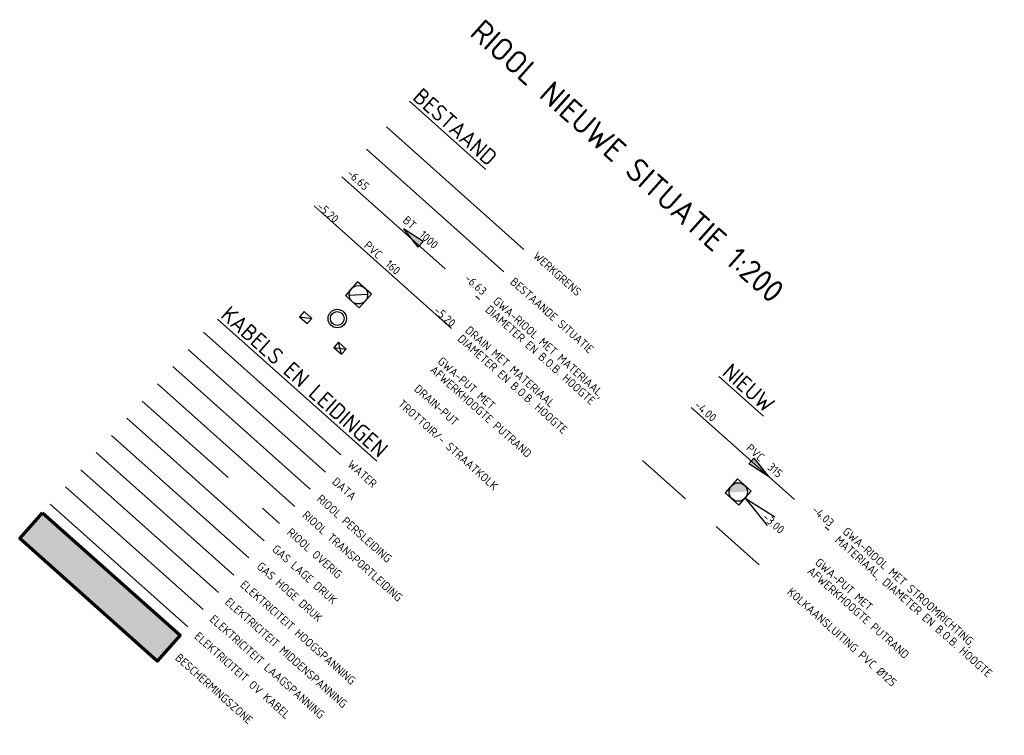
# Model space of a CAD drawing. Header units: metres. Extents: x 113080 to 114329, y 482672 to 483852.
# Tile 53 of 55: x 114286 to 114329, y 482720 to 482751. Entities that reach past the tile are written whole.
import ezdxf
from ezdxf.enums import TextEntityAlignment as Align
from ezdxf.lldxf.tags import DXFTag

# ---------------------------------------------------------------- set-up
doc = ezdxf.new("R2010")
doc.units = ezdxf.units.M
for name, pattern in [('RI-DRAINAGE', [19.2, 6, -1.8, 1.8, -1.8, 2.4, -1.8, 1.8, -1.8]), ('RI-GWA', [18.45, 6, -1.8, 1.75, -1.8, 1.75, -1.8, 1.75, -1.8]), ('RI-HWA_KOLKAANSLUITING', [4.3, 2.5, -1.8]), ('RI-OVERIG', [17, 5, -2, 2, -2, 0, -2, 2, -2])]:
    doc.linetypes.add(name, pattern=pattern)
doc.layers.get('Defpoints').update_dxf_attribs({"color": 11})
for name, color, linetype, lineweight, true_color in [('B-WE-KL-DATA-G', 3, 'KL-DATA-N', 18, 0x00ff00), ('B-WE-KL-ET_HS-G', 1, 'KL-HS-N', 18, 0xff0000), ('B-WE-KL-ET_LS-G', 190, 'KL-LS-N', 18, 0x7f00ff), ('B-WE-KL-ET_LS_OV-G', 190, 'KL-LS-OV-N', 18, 0x7f00ff), ('B-WE-KL-ET_MS-G', 4, 'KL-MS-N', 18, 0x00ffff), ('B-WE-KL-GAS_HD-G', 30, 'KL-GAS-HD-N', 18, 0xff7f00), ('B-WE-KL-GAS_LD-G', 2, 'KL-GAS-LD-N', 18, 0xffff00), ('B-WE-KL-WATER-G', 5, 'KL-WATER-N', 18, 0x0000ff), ('B-WE-OG-INFO_EIS VOORZORGSMAATREGEL-GV', 7, 'Continuous', 70, 0xfa194b), ('B-WE-RI-OVERIG-G', 1, 'RI-OVERIG', 18, 0xff0000), ('B-WE-RI-PERSLEIDING-G', 6, 'RI-PERS', 18, 0xff00ff), ('B-WE-RI-TRANSPORTLEIDING-G', 1, 'RI-TRANSPORTLEIDING', 18, 0xff0000), ('N-WE-RI-GWA_PUTNUMMER-S', 30, 'Continuous', 25, 0xff7f00), ('N-WE-RI-GWA_RIOOLPUT_INSPECTIEPUT-S', 30, 'Continuous', 25, 0xff7f00), ('N-WE-RI-GWA_STROOMRICHTING-S', 30, 'Continuous', 25, 0xff7f00), ('N-WE-RI-GWA_TRANSPORTLEIDING-G', 30, 'RI-GWA', 35, 0xff7f00), ('N-WE-RI-HWA_KOLKAANSLUITING-G', 150, 'RI-HWA_KOLKAANSLUITING', 25, 0x007fff)]:
    doc.layers.add(name, color=color, linetype=linetype, lineweight=lineweight, true_color=true_color)
doc.layers.add('B-WE-OG-INFO_EIS VOORZORGSMAATREGEL-V', color=7, linetype='Continuous', lineweight=18, true_color=0xfa194b, transparency=0.8)
for name, color, linetype, lineweight in [('B-WE-RI-DRAINAGE_DRAIN-G', 252, 'RI-DRAINAGE', 18), ('B-WE-RI-DRAINAGE_PUT-S', 252, 'Continuous', 25), ('B-WE-RI-GWA_RIOOLPUT_INSPECTIEPUT-S', 252, 'Continuous', 25), ('B-WE-RI-GWA_STROOMRICHTING-S', 252, 'Continuous', 25), ('B-WE-RI-GWA_TRANSPORTLEIDING-G', 252, 'RI-GWA', 18), ('B-WE-RI-HWA_KOLK-S', 252, 'Continuous', 25), ('B-WE-RI-OFG_DRAINAGE_STROOMRICHTING-S', 252, 'Continuous', 25), ('B-WE-VH-KANTOPSLUITING_VOORKANTBAND-G', 252, 'Continuous', 18), ('X-XX-AL-TEKENBLAD-T18', 10, 'Continuous', 18), ('X-XX-AL-TEKENBLAD-T35', 7, 'Continuous', 35), ('X-XX-AL-WERKGRENS-G', 7, 'XX-WERKGRENS', 25), ('X-XX-AL-WIPEOUT_IN_BLOCK-A', 193, 'Continuous', 25)]:
    doc.layers.add(name, color=color, linetype=linetype, lineweight=lineweight)
doc.styles.add('NLCS-ISO', font='NLCS-ISO.ttf')
doc.styles.add('NLCS-ISO-M200-T18', font='NLCS-ISO.ttf', dxfattribs={"height": 0.36})
doc.styles.add('NLCS-ISO-M200-T35', font='NLCS-ISO.ttf', dxfattribs={"height": 0.7})
doc.styles.get("Standard").update_dxf_attribs({"font": 'NLCS-ISO.ttf'})
tags = doc.linetypes.add('KL-DATA-N', pattern='A,4,-1,[101,NLCS.SHX,S=0.5,R=0,X=0,Y=0],-1,4,-1,["D",Standard,S=1,R=0,X=-0.25,Y=-0.5],-1.5', length=12.5).pattern_tags.tags
tags[18] = DXFTag(74, 10)
tags = doc.linetypes.add('KL-GAS-HD-N', pattern='A,4,-1,[69,NLCS.SHX,S=0.5,R=0,X=0,Y=0],-1,4,-1,["H",Standard,S=1,R=0,X=0,Y=-0.5],-2', length=13).pattern_tags.tags
tags[18] = DXFTag(74, 10)
tags = doc.linetypes.add('KL-GAS-LD-N', pattern='A,4,-1,[69,NLCS.SHX,S=0.5,R=0,X=0,Y=0],-1,4,-1,["L",Standard,S=1,R=0,X=0.25,Y=-0.5],-2', length=13).pattern_tags.tags
tags[18] = DXFTag(74, 10)
tags = doc.linetypes.add('KL-HS-N', pattern='A,4,-1,[103,NLCS.SHX,S=0.75,R=0,X=0,Y=0],-1,4,-1,["H",Standard,S=1,R=0,X=0,Y=-0.5],-2', length=13).pattern_tags.tags
tags[18] = DXFTag(74, 10)
tags = doc.linetypes.add('KL-LS-N', pattern='A,4,-1,[103,NLCS.SHX,S=0.75,R=0,X=0,Y=0],-1,4,-1,["L",Standard,S=1,R=0,X=0,Y=-0.5],-2', length=13).pattern_tags.tags
tags[18] = DXFTag(74, 10)
tags = doc.linetypes.add('KL-LS-OV-N', pattern='A,4,-1,[103,NLCS.SHX,S=0.75,R=0,X=0,Y=0],-1,4,-1.5,["0V",Standard,S=1,R=0,X=0,Y=-0.5],-3', length=14.5).pattern_tags.tags
tags[18] = DXFTag(74, 10)
tags = doc.linetypes.add('KL-MS-N', pattern='A,4,-1,[103,NLCS.SHX,S=0.75,R=0,X=0,Y=0],-1,4,-1,["M",Standard,S=1,R=0,X=0,Y=-0.5],-2', length=13).pattern_tags.tags
tags[18] = DXFTag(74, 10)
doc.linetypes.add('KL-WATER-N', pattern='A,7,-0.5,[168,NLCS.SHX,S=0.75,R=0,X=0.75,Y=0],-2', length=9.5)
tags = doc.linetypes.add('RI-PERS', pattern='A,7,-2,["P",Standard,S=1.8,R=0,X=-0.5,Y=-0.9],-2,7,-2,[102,NLCS.SHX,S=1,R=180,X=0,Y=0],-2', length=22).pattern_tags.tags
tags[6] = DXFTag(74, 10)
tags = doc.linetypes.add('RI-TRANSPORTLEIDING', pattern='A,7,-2,["T",Standard,S=1.8,R=0,X=-0.5,Y=-0.9],-2,7,-2,[102,NLCS.SHX,S=1,R=180,X=0,Y=0],-2', length=22).pattern_tags.tags
tags[6] = DXFTag(74, 10)
doc.linetypes.add('XX-WERKGRENS', pattern='A,0,[137,NLCS.SHX,S=0.5,R=0,X=0,Y=0],-30', length=30)

# ---------------------------------------------------------------- blocks, each defined once
blk = doc.blocks.new('*U175')
for q in [(9.5, 1.25), (9.5, -1.25)]:
    blk.add_line((2, 0), q)
at = {"ltscale": 0.1, "style": 'NLCS-ISO'}
blk.add_attdef('PUTNR', text='', height=1.8, dxfattribs=at).set_placement((-787.02, 16.72), align=Align.MIDDLE_CENTER)
blk.add_attdef('PUTHGT', text='', height=1.8, rotation=360, dxfattribs=at).set_placement((7.65, 0.03), align=Align.MIDDLE_LEFT)
blk = doc.blocks.new('*U53')
at = {"ltscale": 0.1}
blk.add_hatch(color=256, dxfattribs=at).paths.add_polyline_path([(2.5, 0), (-2.5, -0.83), (-2.5, 0.83)])
at = {"ltscale": 0.1, "flags": 128}
blk.add_lwpolyline([(2.5, 0), (-2.5, -0.83), (-2.5, 0.83)], close=True, dxfattribs=at)
at = {"ltscale": 0.1, "style": 'NLCS-ISO'}
for tag, p in [('BOBL', (-14.49, 0)), ('MAT', (-1, 0.5))]:
    blk.add_attdef(tag, text='', height=1.8, dxfattribs=at).set_placement(p, align=Align.BOTTOM_RIGHT)
for tag, p in [('DIA', (1, 0.5)), ('BOBR', (14.39, 0))]:
    blk.add_attdef(tag, text='', height=1.8, dxfattribs=at).set_placement(p, align=Align.BOTTOM_LEFT)
blk.add_attdef('JVA', text='', height=1.8, dxfattribs=at).set_placement((0, -1), align=Align.TOP_CENTER)
blk = doc.blocks.new('N-SRI-PUT_GWA-SO')
blk.add_hatch(color=256).paths.add_polyline_path([(1.41, 1.41, 0.664858), (-2, 0.02), (-2, -0.02, 0.196534), (-1.41, -1.41)])
at = {"lineweight": -3, "flags": 128}
blk.add_lwpolyline([(2, -2), (2, 2), (-2, 2), (-2, -2)], close=True, dxfattribs=at)
at = {"lineweight": -3}
blk.add_circle((0, 0), 2, dxfattribs=at)
blk = doc.blocks.new('B-SRI-PUT_GWA-SO')
blk.add_line((-1.41, -1.41), (1.41, 1.41))
at = {"lineweight": -3, "flags": 128}
blk.add_lwpolyline([(2, -2), (2, 2), (-2, 2), (-2, -2)], close=True, dxfattribs=at)
at = {"lineweight": -3}
blk.add_circle((0, 0), 2, dxfattribs=at)
blk = doc.blocks.new('*U52')
at = {"ltscale": 0.1, "style": 'NLCS-ISO'}
blk.add_attdef('JVA', text='', height=1.8, dxfattribs=at).set_placement((0, -1), align=Align.TOP_CENTER)
for points in [[(-13.27, 2.62), (-18.87, 2.62), (-18.87, 0.62), (-13.27, 0.62)], [(4.68, 3.12), (4.68, 1.12), (0, 1.12), (-4.68, 1.12), (-4.68, 3.12), (0, 3.12)], [(15.44, 2.62), (21.04, 2.62), (21.04, 0.62), (15.44, 0.62)]]:
    blk.add_wipeout(points).dxf.layer = 'X-XX-AL-WIPEOUT_IN_BLOCK-A'
for tag, p in [('BOBL', (-13.19, 0)), ('MAT', (-1, 0.5))]:
    blk.add_attdef(tag, text='', height=1.8, dxfattribs=at).set_placement(p, align=Align.BOTTOM_RIGHT)
for tag, p in [('DIA', (1, 0.5)), ('BOBR', (15.54, 0))]:
    blk.add_attdef(tag, text='', height=1.8, dxfattribs=at).set_placement(p, align=Align.BOTTOM_LEFT)
blk = doc.blocks.new('*U162')
at = {"ltscale": 0.1}
blk.add_hatch(color=256, dxfattribs=at).paths.add_polyline_path([(-2.5, 0), (2.5, -0.83), (2.5, 0.83)])
at = {"ltscale": 0.1, "flags": 128}
blk.add_lwpolyline([(-2.5, 0), (2.5, -0.83), (2.5, 0.83)], close=True, dxfattribs=at)
at = {"ltscale": 0.1, "style": 'NLCS-ISO'}
for tag, p in [('BOBL', (-14.25, 0)), ('MAT', (-1, 0.5))]:
    blk.add_attdef(tag, text='', height=1.8, dxfattribs=at).set_placement(p, align=Align.BOTTOM_RIGHT)
for tag, p in [('DIA', (1, 0.5)), ('BOBR', (14.58, 0))]:
    blk.add_attdef(tag, text='', height=1.8, dxfattribs=at).set_placement(p, align=Align.BOTTOM_LEFT)
blk.add_attdef('JVA', text='', height=1.8, dxfattribs=at).set_placement((0, -1), align=Align.TOP_CENTER)
blk = doc.blocks.new('SRI-DRAIN_PUT-SO')
at = {"lineweight": -3}
for radius in [2, 1.5]:
    blk.add_circle((0, 0), radius, dxfattribs=at)
blk = doc.blocks.new('B-SRI-KOLK_TROTTOIR-SO')
blk.add_line((-1.125, 0), (1.125, 1.5))
at = {"flags": 128}
blk.add_lwpolyline([(-1.125, 0), (1.125, 0), (1.125, 1.5), (-1.125, 1.5)], close=True, dxfattribs=at)
blk = doc.blocks.new('B-SRI-KOLK_STRAAT_450X300-SO')
for p, q in [((-1.125, 0), (1.125, 1.5)), ((1.125, 0), (-1.125, 1.5))]:
    blk.add_line(p, q)
at = {"flags": 128}
blk.add_lwpolyline([(-1.125, 0), (1.125, 0), (1.125, 1.5), (-1.125, 1.5)], close=True, dxfattribs=at)

msp = doc.modelspace()

# ---------------------------------------------------------------- hatches: boundary and pattern name
at = {"layer": 'B-WE-OG-INFO_EIS VOORZORGSMAATREGEL-V'}
msp.add_hatch(color=256, dxfattribs=at).paths.add_polyline_path([(114292.371, 482723.251), (114293.369, 482724.37), (114287.397, 482729.693), (114286.399, 482728.573)])

# ---------------------------------------------------------------- linework, layer by layer
at = {"layer": 'B-WE-KL-DATA-G', "flags": 128}
msp.add_lwpolyline([(114293.718, 482736.785), (114299.69, 482731.462)], dxfattribs=at)
at = {"layer": 'B-WE-KL-ET_HS-G', "flags": 128}
msp.add_lwpolyline([(114289.726, 482732.306), (114295.698, 482726.983)], dxfattribs=at)
at = {"layer": 'B-WE-KL-ET_LS-G', "flags": 128}
msp.add_lwpolyline([(114288.395, 482730.813), (114294.367, 482725.49)], dxfattribs=at)
at = {"layer": 'B-WE-KL-ET_LS_OV-G', "flags": 128}
msp.add_lwpolyline([(114287.729, 482730.067), (114293.702, 482724.744)], dxfattribs=at)
at = {"layer": 'B-WE-KL-ET_MS-G', "flags": 128}
msp.add_lwpolyline([(114289.06, 482731.56), (114295.032, 482726.237)], dxfattribs=at)
at = {"layer": 'B-WE-KL-GAS_HD-G', "flags": 128}
msp.add_lwpolyline([(114290.391, 482733.053), (114296.363, 482727.73)], dxfattribs=at)
at = {"layer": 'B-WE-KL-GAS_LD-G', "flags": 128}
msp.add_lwpolyline([(114291.056, 482733.799), (114297.028, 482728.476)], dxfattribs=at)
at = {"layer": 'B-WE-OG-INFO_EIS VOORZORGSMAATREGEL-GV', "flags": 128}
msp.add_lwpolyline([(114287.397, 482729.693), (114293.369, 482724.37), (114292.371, 482723.251), (114286.399, 482728.573)], close=True, dxfattribs=at)
at = {"layer": 'B-WE-RI-DRAINAGE_DRAIN-G', "ltscale": 2, "flags": 128}
msp.add_lwpolyline([(114305.168, 482737.694), (114299.196, 482743.017)], dxfattribs=at)
at = {"layer": 'B-WE-RI-GWA_TRANSPORTLEIDING-G', "flags": 128}
msp.add_lwpolyline([(114300.402, 482744.285), (114306.374, 482738.962)], dxfattribs=at)
at = {"layer": 'B-WE-RI-OVERIG-G', "flags": 128}
msp.add_lwpolyline([(114291.722, 482734.546), (114297.694, 482729.223)], dxfattribs=at)
at = {"layer": 'B-WE-RI-PERSLEIDING-G', "ltscale": 0.6, "flags": 128}
msp.add_lwpolyline([(114293.052, 482736.039), (114299.024, 482730.716)], dxfattribs=at)
at = {"layer": 'B-WE-RI-TRANSPORTLEIDING-G', "ltscale": 0.6, "flags": 128}
msp.add_lwpolyline([(114292.387, 482735.292), (114298.359, 482729.969)], dxfattribs=at)
at = {"layer": 'B-WE-VH-KANTOPSLUITING_VOORKANTBAND-G', "flags": 128}
msp.add_lwpolyline([(114307.439, 482740.157), (114301.467, 482745.48)], dxfattribs=at)
at = {"layer": 'N-WE-RI-GWA_TRANSPORTLEIDING-G', "flags": 128}
msp.add_lwpolyline([(114315.584, 482734.266), (114321.556, 482728.943)], dxfattribs=at)
at = {"layer": 'N-WE-RI-HWA_KOLKAANSLUITING-G', "flags": 128}
msp.add_lwpolyline([(114313.459, 482731.96), (114319.431, 482726.637)], dxfattribs=at)
at = {"layer": 'X-XX-AL-WERKGRENS-G', "ltscale": 0.2}
msp.add_line((114302.333, 482746.451), (114308.305, 482741.128), dxfattribs=at)

# ---------------------------------------------------------------- block references
at = {"layer": 'B-WE-RI-GWA_RIOOLPUT_INSPECTIEPUT-S', "xscale": 0.2, "yscale": 0.2, "zscale": 0.2, "rotation": 318.2896731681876}
msp.add_blockref('B-SRI-PUT_GWA-SO', (114301.117, 482739.161), dxfattribs=at)
at = {"layer": 'B-WE-RI-HWA_KOLK-S', "xscale": 0.2, "yscale": 0.2, "zscale": 0.2, "rotation": 318.2896731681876}
msp.add_blockref('B-SRI-KOLK_STRAAT_450X300-SO', (114300.219, 482736.727), dxfattribs=at)
at = {"layer": 'N-WE-RI-GWA_PUTNUMMER-S'}
ref = msp.add_blockref('*U175', (114317.623, 482730.595), dxfattribs=dict(at, xscale=0.2, yscale=0.2, zscale=0.2, rotation=318.2896731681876))
ref.add_attrib('PUTHGT', '-3.00', dxfattribs={"layer": '0', "ltscale": 0.1, "height": 0.36, "rotation": 318.2897, "style": 'NLCS-ISO'}).set_placement((114318.768, 482729.581), align=Align.MIDDLE_LEFT)
at = {"layer": 'N-WE-RI-GWA_RIOOLPUT_INSPECTIEPUT-S', "xscale": 0.2, "yscale": 0.2, "zscale": 0.2, "rotation": 318.2896731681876}
msp.add_blockref('N-SRI-PUT_GWA-SO', (114317.623, 482730.595), dxfattribs=at)
at = {"layer": 'N-WE-RI-GWA_STROOMRICHTING-S', "xscale": 0.2, "yscale": 0.2, "zscale": 0.2, "rotation": 318.2896731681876}
msp.add_blockref('*U53', (114318.57, 482731.605), dxfattribs=at).add_auto_attribs({'MAT': 'PVC', 'DIA': '315', 'BOBL': '-4.00', 'BOBR': '-4.03'})

# ---------------------------------------------------------------- texts
at = {"layer": 'Defpoints', "style": 'NLCS-ISO'}
msp.add_text('RIOOL NIEUWE SITUATIE 1:200', height=1, rotation=318.2897, dxfattribs=at).set_placement((114305.9, 482750.454))
at = {"layer": 'X-XX-AL-TEKENBLAD-T18', "style": 'NLCS-ISO-M200-T18'}
for s, p in [('WERKGRENS', (114308.678, 482740.796)), ('BESTAANDE SITUATIE', (114307.678, 482739.674)), ('GWA-RIOOL MET MATERIAAL,', (114306.934, 482738.838)), ('DIAMETER EN B.O.B. HOOGTE', (114306.601, 482738.465)), ('DRAIN MET MATERIAAL', (114305.727, 482737.57)), ('DIAMETER EN B.O.B. HOOGTE', (114305.395, 482737.197)), ('GWA-PUT MET', (114304.528, 482736.224)), ('AFWERKHOOGTE PUTRAND', (114304.195, 482735.851)), ('DRAIN-PUT', (114303.504, 482735.023)), ('TROTTOIR/- STRAATKOLK', (114302.806, 482734.369)), ('WATER', (114300.609, 482731.742)), ('DATA', (114299.943, 482730.995)), ('RIOOL PERSLEIDING', (114299.278, 482730.249)), ('RIOOL TRANSPORTLEIDING', (114298.646, 482729.54)), ('RIOOL OVERIG', (114297.981, 482728.793)), ('MATERIAAL, DIAMETER EN B.O.B. HOOGTE', (114321.793, 482728.457)), ('GWA-RIOOL MET STROOMRICHTING, ', (114322.126, 482728.831)), ('GAS LAGE DRUK', (114297.332, 482728.065)), ('GAS HOGE DRUK', (114296.666, 482727.319)), ('GWA-PUT MET', (114320.928, 482727.487)), ('AFWERKHOOGTE PUTRAND', (114320.596, 482727.114)), ('ELEKTRICITEIT HOOGSPANNING', (114295.951, 482726.516)), ('KOLKAANSLUITING PVC %%C125', (114319.716, 482726.205)), ('ELEKTRICITEIT MIDDENSPANNING', (114295.286, 482725.77)), ('ELEKTRICITEIT LAAGSPANNING', (114294.62, 482725.023)), ('ELEKTRICITEIT OV KABEL', (114293.955, 482724.277)), ('BESCHERMINGSZONE', (114293.123, 482723.343))]:
    msp.add_text(s, height=0.36, rotation=318.2897, dxfattribs=at).set_placement(p)
at = {"layer": 'X-XX-AL-TEKENBLAD-T35', "style": 'NLCS-ISO-M200-T35'}
for s, p in [('%%UBESTAAND', (114303.425, 482747.676)), ('%%UNIEUW', (114316.876, 482735.715))]:
    msp.add_text(s, height=0.7, rotation=318.2897, dxfattribs=at).set_placement(p)

# ---------------------------------------------------------------- next in the draw order: block references
at = {"layer": 'B-WE-RI-OFG_DRAINAGE_STROOMRICHTING-S', "xscale": 0.2, "yscale": 0.2, "zscale": 0.2, "rotation": 318.3546889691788}
msp.add_blockref('*U52', (114301.966, 482740.414), dxfattribs=at).add_auto_attribs({'MAT': 'PVC', 'DIA': '160', 'BOBL': '-5.20', 'BOBR': '-5.20'})

# ---------------------------------------------------------------- next in the draw order: linework, layer by layer
at = {"layer": 'B-WE-KL-WATER-G', "flags": 128}
msp.add_lwpolyline([(114294.383, 482737.532), (114300.355, 482732.209)], dxfattribs=at)

# ---------------------------------------------------------------- next in the draw order: block references
at = {"layer": 'B-WE-RI-DRAINAGE_PUT-S', "xscale": 0.2, "yscale": 0.2, "zscale": 0.2, "rotation": 318.2896731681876}
msp.add_blockref('SRI-DRAIN_PUT-SO', (114300.198, 482738.13), dxfattribs=at)
at = {"layer": 'B-WE-RI-GWA_STROOMRICHTING-S', "xscale": 0.2000000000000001, "yscale": 0.2000000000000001, "zscale": 0.2000000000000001, "rotation": 318.2896731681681}
msp.add_blockref('*U162', (114303.444, 482741.686), dxfattribs=at).add_auto_attribs({'MAT': 'BT', 'DIA': '1000', 'BOBL': '-6.65', 'BOBR': '-6.63'})
at = {"layer": 'B-WE-RI-HWA_KOLK-S', "xscale": 0.2, "yscale": 0.2, "zscale": 0.2, "rotation": 318.2896731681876}
msp.add_blockref('B-SRI-KOLK_TROTTOIR-SO', (114298.726, 482738.058), dxfattribs=at)

# ---------------------------------------------------------------- next in the draw order: texts
at = {"layer": 'X-XX-AL-TEKENBLAD-T35', "style": 'NLCS-ISO-M200-T35'}
msp.add_text('%%UKABELS EN LEIDINGEN', height=0.7, rotation=318.2897, dxfattribs=at).set_placement((114295.083, 482738.208))

doc.saveas('drawing.dxf')
